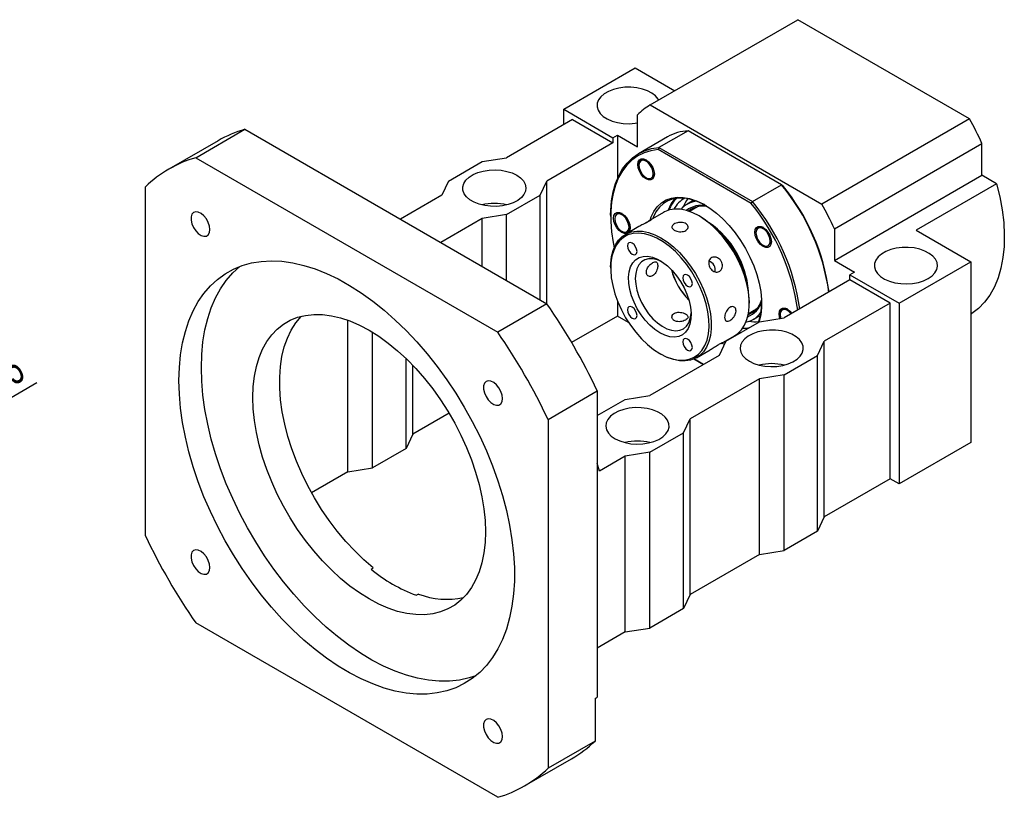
# Model space of a CAD drawing. Header units: millimetres. Extents: x 25 to 292, y -2 to 204.
# Tile 5 of 5: x 178 to 282, y 98 to 180. Entities that reach past the tile are written whole.
import ezdxf

# ---------------------------------------------------------------- set-up
doc = ezdxf.new("R2010")
doc.units = ezdxf.units.MM
doc.layers.add('圖層0', color=7, linetype='Continuous')
doc.styles.add('SLDTEXTSTYLE0', font='TXT', dxfattribs={"width": 0.7})
doc.dimstyles.new('SLDDIMSTYLE4', dxfattribs={"dimtxt": 3.389974, "dimasz": 2.5, "dimexe": 0, "dimexo": 0.0625, "dimgap": 0.847493, "dimtad": 1, "dimlfac": 3, "dimrnd": 1e-09, "dimzin": 12, "dimdsep": 46, "dimtxsty": 'SLDTEXTSTYLE0', "dimsah": 1, "dimcen": 0, "dimadec": 0, "dimazin": 3, "dimtfac": 1, "dimtmove": 0, "dimatfit": 3, "dimfxl": 0, "dimfrac": 2, "dimtolj": 1, "dimtzin": 12, "dimarcsym": 0})

# ---------------------------------------------------------------- blocks, each defined once
blk = doc.blocks.new('_D_11')
at = {"layer": '圖層0', "color": 7}
for q in [(180.13, 141.3), (145.38, 121.24)]:
    blk.add_line((158.37, 128.74), q, dxfattribs=at)
for points in [[(158.37, 128.74), (155.18, 127.5), (155.7, 126.59)], [(145.38, 121.24), (148.58, 122.48), (148.06, 123.39)]]:
    blk.add_solid(points, dxfattribs=at)
at = {"layer": '圖層0', "color": 7, "char_height": 3.175, "attachment_point": 1, "rotation": 30, "style": 'SLDTEXTSTYLE0'}
for s, insert in [('45', (174.65, 142.85)), ('%%c', (171.17, 140.84))]:
    blk.add_mtext(s, dxfattribs=dict(at, insert=insert))

msp = doc.modelspace()

# ---------------------------------------------------------------- linework, layer by layer
at = {"color": 7, "linetype": 'Continuous', "lineweight": 25}
for p, q in [((244.7521, 170.5336), (260.3084, 179.5141)), ((278.3946, 169.0732), (260.3084, 179.5141)), ((235.6461, 170.0747), (243.1886, 174.4289)), ((243.1886, 174.4289), (247.344, 172.0299)), ((244.7521, 170.5336), (262.8383, 160.0927)), ((235.6461, 170.0747), (240.8315, 167.0812)), ((235.6461, 168.4418), (235.6461, 170.0747)), ((243.4243, 166.1287), (243.4243, 169.4779)), ((236.5889, 168.9861), (229.6357, 164.972)), ((236.5889, 168.9861), (240.8315, 166.5368)), ((278.3946, 169.0732), (262.8383, 160.0927)), ((196.8731, 164.9753), (202.0585, 167.9688)), ((202.0585, 167.9688), (233.8783, 149.5996)), ((240.8315, 167.0812), (241.3029, 167.3533)), ((240.8315, 167.0812), (240.8315, 166.5368)), ((241.3029, 167.3533), (241.3029, 162.777)), ((241.3029, 167.3533), (243.4243, 166.1287)), ((246.5946, 167.1713), (243.5304, 165.4024)), ((248.7487, 167.8182), (245.6845, 166.0493)), ((258.606, 162.1277), (248.7487, 167.8182)), ((199.2199, 166.7648), (194.0345, 163.7713)), ((240.8315, 166.5368), (233.8783, 162.5228)), ((245.6845, 166.0493), (245.5978, 165.8272)), ((245.6845, 166.0493), (255.5418, 160.3588)), ((264.1661, 157.5039), (279.7224, 166.4844)), ((279.7224, 163.1352), (279.7224, 166.4844)), ((196.8731, 164.9753), (228.6929, 146.6061)), ((255.3929, 160.1726), (245.5978, 165.8272)), ((223.5074, 162.5228), (227.043, 164.5638)), ((227.043, 164.5638), (229.6357, 164.972)), ((243.5744, 164.2498), (243.5744, 164.1817)), ((244.1798, 164.7847), (244.2446, 164.7765)), ((264.1661, 154.1547), (279.7224, 163.1352)), ((281.2656, 162.2444), (279.7224, 163.1352)), ((191.5698, 125.1684), (191.5698, 161.9128)), ((223.5074, 162.5228), (222.8003, 161.0261)), ((233.1712, 161.0261), (233.8783, 162.5228)), ((233.8783, 149.5996), (233.8783, 162.5228)), ((244.3285, 162.8754), (244.3875, 162.8414)), ((255.5418, 160.3588), (258.606, 162.1277)), ((258.606, 162.1277), (258.6927, 162.0776)), ((281.2656, 162.2444), (272.7803, 157.3459)), ((222.8003, 161.0261), (218.4426, 158.5104)), ((229.6357, 158.9851), (233.1712, 161.0261)), ((233.1712, 150.0078), (233.1712, 161.0261)), ((249.3744, 160.5009), (248.6455, 160.0802)), ((249.7601, 159.8191), (248.896, 159.3202)), ((255.3929, 160.1726), (255.5418, 160.3588)), ((229.6357, 158.9851), (227.043, 158.5769)), ((229.6357, 152.0488), (229.6357, 158.9851)), ((240.5958, 158.9163), (240.5958, 158.7802)), ((246.1564, 159.2205), (244.7421, 158.4041)), ((250.0248, 158.7807), (249.9069, 158.8487)), ((227.043, 158.5769), (222.6853, 156.0612)), ((227.043, 153.5456), (227.043, 158.5769)), ((241.0201, 158.6033), (241.0201, 158.5353)), ((243.5711, 157.7281), (242.1494, 156.9074)), ((242.2052, 158.6613), (242.3354, 158.5247)), ((241.7742, 157.229), (241.829, 157.1973)), ((242.3934, 157.1781), (242.442, 157.2061)), ((255.9077, 157.0949), (255.9077, 157.0619)), ((256.0616, 157.5605), (255.9934, 157.4513)), ((256.2228, 157.652), (256.1859, 157.6308)), ((264.1661, 157.5039), (264.1661, 154.1547)), ((272.7803, 157.3459), (278.5439, 154.0187)), ((256.6619, 155.7555), (256.7208, 155.7215)), ((264.1661, 154.1547), (266.2874, 152.9301)), ((271.0014, 149.6645), (278.5439, 154.0187)), ((278.5439, 154.0187), (278.5439, 134.966)), ((240.5958, 153.4735), (240.5958, 153.3375)), ((266.2874, 152.9301), (265.816, 152.658)), ((265.816, 152.658), (271.0014, 149.6645)), ((265.816, 152.1136), (265.816, 152.658)), ((265.816, 152.1136), (258.8628, 148.0996)), ((270.0586, 149.6644), (265.816, 152.1136)), ((233.8783, 149.5996), (228.6929, 146.6061)), ((241.3029, 149.9107), (241.3029, 148.3007)), ((255.2094, 149.6636), (255.2094, 149.7997)), ((270.0586, 149.6644), (263.1054, 145.6504)), ((270.0586, 131.1561), (270.0586, 149.6644)), ((271.0014, 149.6645), (271.0014, 130.6119)), ((255.1121, 148.5524), (255.9762, 149.0512)), ((255.645, 147.9555), (256.3739, 148.3763)), ((258.4621, 148.4993), (258.4621, 148.4662)), ((258.616, 148.9649), (258.5478, 148.8557)), ((258.7771, 149.0564), (258.7403, 149.0352)), ((212.9008, 131.9045), (212.9008, 147.863)), ((241.3029, 148.3007), (236.4838, 145.5187)), ((242.4915, 147.6146), (241.3029, 148.3007)), ((252.7345, 145.6504), (256.27, 147.6914)), ((256.27, 147.6914), (258.8628, 148.0996)), ((215.4935, 132.3127), (215.4935, 146.5985)), ((254.2602, 146.5312), (254.1038, 146.5593)), ((252.7345, 145.6504), (252.0274, 144.1536)), ((252.2415, 145.4134), (253.6558, 146.2298)), ((252.5465, 145.5895), (252.6946, 145.5659)), ((262.3983, 144.1536), (263.1054, 145.6504)), ((263.1054, 127.1421), (263.1054, 145.6504)), ((245.7804, 144.3565), (245.8983, 144.2885)), ((249.6488, 143.9167), (251.0705, 144.7374)), ((219.0291, 134.3537), (219.0291, 143.832)), ((252.0274, 144.1536), (244.7206, 139.9355)), ((249.3724, 143.779), (250.3754, 143.2)), ((250.3754, 143.2), (249.3724, 143.779)), ((258.8628, 142.1126), (262.3983, 144.1536)), ((262.3983, 125.6454), (262.3983, 144.1536)), ((219.7362, 135.8505), (219.7362, 143.1223)), ((256.27, 141.7044), (248.9633, 137.4863)), ((258.8628, 142.1126), (256.27, 141.7044)), ((256.27, 123.1962), (256.27, 141.7044)), ((258.8628, 123.6044), (258.8628, 142.1126)), ((233.9962, 137.4205), (239.1816, 140.414)), ((239.1816, 140.414), (239.1816, 108.1606)), ((239.1816, 137.8265), (242.1279, 139.5273)), ((242.1279, 139.5273), (244.7206, 139.9355)), ((223.5695, 138.0634), (219.7362, 135.8505)), ((233.9962, 137.4205), (233.9962, 100.6762)), ((248.2562, 135.9896), (248.9633, 137.4863)), ((248.9633, 118.9781), (248.9633, 137.4863)), ((244.7206, 133.9485), (248.2562, 135.9896)), ((248.2562, 117.4813), (248.2562, 135.9896)), ((219.7362, 135.8505), (219.0291, 134.3537)), ((278.5439, 134.966), (271.0014, 130.6119)), ((219.0291, 134.3537), (215.4935, 132.3127)), ((244.7206, 133.9485), (242.1279, 133.5403)), ((244.7206, 115.4403), (244.7206, 133.9485)), ((239.4173, 131.9756), (239.1816, 132.8193)), ((242.1279, 133.5403), (239.4173, 131.9756)), ((242.1279, 115.0321), (242.1279, 133.5403)), ((212.9008, 131.9045), (209.0695, 129.6928)), ((212.9008, 131.9045), (215.4935, 132.3127)), ((270.0586, 131.1561), (263.1054, 127.1421)), ((271.0014, 130.6119), (270.0586, 131.1561)), ((263.1054, 127.1421), (262.3983, 125.6454)), ((262.3983, 125.6454), (258.8628, 123.6044)), ((256.27, 123.1962), (258.8628, 123.6044)), ((256.27, 123.1962), (248.9633, 118.9781)), ((215.3406, 121.6516), (215.5763, 121.7877)), ((220.3605, 119.0258), (220.1248, 118.8898)), ((248.9633, 118.9781), (248.2562, 117.4813)), ((248.2562, 117.4813), (244.7206, 115.4403)), ((228.6929, 97.6136), (196.8731, 115.9828)), ((242.1279, 115.0321), (244.7206, 115.4403)), ((242.1279, 115.0321), (239.1816, 113.3312)), ((238.9459, 108.0246), (239.1816, 108.1606)), ((238.9459, 108.0246), (238.9459, 103.5336)), ((238.9459, 103.5336), (233.9962, 100.6762)), ((231.5314, 98.8176), (236.4812, 101.6751))]:
    msp.add_line(p, q, dxfattribs=at)
at = {"color": 8, "linetype": 'Continuous', "lineweight": 25}
msp.add_line((254.1536, 146.6063), (254.3482, 146.582), dxfattribs=at)
at = {"color": 7, "linetype": 'Continuous', "lineweight": 25, "flags": 128}
for points in [[(245.6619, 171.0589), (245.6046, 171.1554), (245.3277, 171.4844), (244.948, 171.7773), (244.479, 172.0234), (243.9379, 172.2138), (243.3442, 172.3416), (242.7192, 172.4023), (242.0857, 172.3936), (241.4665, 172.3158), (240.884, 172.1718), (240.3591, 171.9668), (239.911, 171.7081), (239.5559, 171.4051), (239.3064, 171.0688), (239.1717, 170.7113), (239.1566, 170.3456), (239.2617, 169.9848), (239.4832, 169.6421), (239.813, 169.3297), (240.2392, 169.059), (240.7466, 168.8398), (241.3166, 168.6799), (241.9287, 168.5852), (242.5608, 168.5591), (243.19, 168.6026), (243.4243, 168.6372)], [(240.5958, 158.9163), (240.6064, 159.4413), (240.6908, 160.4503), (240.8588, 161.3977), (241.1091, 162.2753), (241.4396, 163.0759), (241.8474, 163.7926), (242.3291, 164.4195), (242.8807, 164.9512), (243.4975, 165.3832), (244.1742, 165.7119), (244.9053, 165.9346), (245.6845, 166.0493)], [(245.5978, 165.8272), (244.8314, 165.7107), (244.1126, 165.4882), (243.4473, 165.1616), (242.841, 164.7335), (242.2989, 164.2076), (241.8255, 163.5884), (241.4248, 162.8809), (241.1001, 162.0912), (240.8542, 161.2257), (240.6891, 160.2919), (240.6062, 159.2975), (240.6062, 158.2509), (240.6891, 157.1608), (240.8542, 156.0363), (240.9606, 155.495)], [(243.4566, 164.2498), (243.4992, 164.5363), (243.6231, 164.7456), (243.8161, 164.857), (244.0592, 164.8597), (244.3287, 164.7534), (244.5982, 164.5485), (244.8413, 164.2651), (245.0342, 163.931), (245.1581, 163.5787), (245.2008, 163.2429), (245.1581, 162.9563), (245.0342, 162.7471), (244.8413, 162.6357), (244.5982, 162.633), (244.3287, 162.7393), (244.0592, 162.9441), (243.8161, 163.2275), (243.6231, 163.5617), (243.4992, 163.9139), (243.4566, 164.2498)], [(243.9866, 164.7201), (243.7773, 164.659), (243.6345, 164.4878), (243.5755, 164.2272), (243.6073, 163.9086), (243.7261, 163.5704), (243.9175, 163.2534), (244.1586, 162.9959), (244.4202, 162.8289), (244.6707, 162.7726), (244.88, 162.8337), (245.0228, 163.0049), (245.0819, 163.2655), (245.0501, 163.5841), (244.9313, 163.9223), (244.7398, 164.2392), (244.4987, 164.4967), (244.2371, 164.6637), (243.9866, 164.7201)], [(230.6963, 163.1351), (231.0998, 162.853), (231.4035, 162.5319), (231.5965, 162.1835), (231.6717, 161.8202), (231.6265, 161.4553), (231.4625, 161.102), (231.1856, 160.7729), (230.8058, 160.4801), (230.3369, 160.234), (229.7958, 160.0436), (229.202, 159.9157), (228.5771, 159.8551), (227.9436, 159.8638), (227.3244, 159.9415), (226.7418, 160.0855), (226.217, 160.2906), (225.7689, 160.5493), (225.4137, 160.8522), (225.1643, 161.1885), (225.0296, 161.546), (225.0145, 161.9117), (225.1196, 162.2725), (225.341, 162.6153), (225.6708, 162.9276), (226.0971, 163.1983), (226.6044, 163.4176), (227.1744, 163.5774), (227.7865, 163.6721), (228.4186, 163.6982), (229.0479, 163.6548), (229.6515, 163.5434), (230.2077, 163.3681), (230.6963, 163.1351)], [(281.2656, 162.2444), (281.604, 160.8569), (281.8533, 159.492), (282.0114, 158.1595), (282.0774, 156.8693), (282.0506, 155.6306), (281.9313, 154.4526), (281.7203, 153.3437), (281.4193, 152.3122), (281.0303, 151.3654), (280.5562, 150.5103), (280.0005, 149.7531), (279.3673, 149.0993), (278.661, 148.5538), (278.5439, 148.4783)], [(244.7465, 158.4093), (244.8611, 158.7347), (245.1481, 159.3215), (245.5103, 159.8205), (245.9424, 160.2247), (246.4384, 160.5284), (246.9914, 160.7273), (247.5935, 160.8186), (248.2364, 160.8011), (248.9111, 160.6751), (249.6079, 160.4422), (250.3172, 160.1057), (251.029, 159.6704), (251.7333, 159.1424), (252.4203, 158.5291), (253.0802, 157.8391), (253.7038, 157.0821), (254.2824, 156.2686), (254.8078, 155.4103), (255.2727, 154.519), (255.6705, 153.6073), (255.9957, 152.6879), (256.2437, 151.7739), (256.411, 150.8781), (256.4952, 150.0129), (256.4952, 149.1905), (256.411, 148.4226), (256.2437, 147.7198), (256.2267, 147.6664)], [(250.5555, 159.9709), (250.4386, 160.0357), (249.7432, 160.3656), (249.06, 160.5939), (248.3986, 160.7175), (247.7683, 160.7346), (247.1779, 160.6451), (246.6358, 160.4501), (246.1495, 160.1523), (245.7259, 159.7561), (245.3708, 159.2669), (245.0894, 158.6915), (245.0471, 158.5802)], [(198.368, 157.4186), (198.3235, 157.7853), (198.194, 158.1707), (197.9909, 158.5408), (197.7323, 158.8624), (197.4412, 159.1072), (197.1434, 159.2534), (196.8654, 159.2878), (196.632, 159.2076), (196.4638, 159.0198), (196.3758, 158.7411), (196.3758, 158.3963), (196.4638, 158.016), (196.632, 157.634), (196.8654, 157.2843), (197.1434, 156.9978), (197.4412, 156.8002), (197.7323, 156.7088), (197.9909, 156.732), (198.194, 156.8675), (198.3235, 157.1034), (198.368, 157.4186)], [(240.9022, 158.6033), (240.9449, 158.8899), (241.0688, 159.0991), (241.2617, 159.2105), (241.5048, 159.2132), (241.7743, 159.1069), (242.0438, 158.9021), (242.2869, 158.6187), (242.4799, 158.2845), (242.6038, 157.9323), (242.6464, 157.5964), (242.6038, 157.3098), (242.4799, 157.1006), (242.4739, 157.0947)], [(242.5286, 157.6644), (242.4831, 157.9886), (242.3521, 158.3262), (242.1515, 158.6364), (241.9053, 158.882), (241.6434, 159.0332), (241.3972, 159.0719), (241.1966, 158.9933), (241.0656, 158.8069), (241.0201, 158.5353), (241.0656, 158.2111), (241.1966, 157.8736), (241.3972, 157.5633), (241.6434, 157.3177), (241.9053, 157.1665), (242.1515, 157.1279), (242.3521, 157.2065), (242.4831, 157.3928), (242.5286, 157.6644)], [(249.9061, 158.8492), (249.2414, 159.1847), (248.5872, 159.4182), (247.9538, 159.5462), (247.3512, 159.5666), (246.7889, 159.4792), (246.2757, 159.2852), (246.1564, 159.2205)], [(253.6558, 146.2298), (253.9923, 146.4626), (254.3838, 146.8588), (254.7046, 147.3475), (254.9498, 147.921), (255.1154, 148.5703), (255.1989, 149.2852), (255.1989, 150.0542), (255.1154, 150.8654), (254.9498, 151.7059), (254.7046, 152.5625), (254.3838, 153.4217), (253.9923, 154.2698), (253.5364, 155.0937), (253.0233, 155.8801), (252.461, 156.6168), (251.8583, 157.2922), (251.2249, 157.8955), (250.5708, 158.4172), (249.9061, 158.8492)], [(242.2949, 156.9914), (242.2869, 156.9892), (242.0438, 156.9865), (241.7743, 157.0928), (241.5048, 157.2977), (241.2617, 157.581), (241.0688, 157.9152), (240.9449, 158.2675), (240.9022, 158.6033)], [(255.7899, 157.1299), (255.8326, 157.4165), (255.9565, 157.6257), (256.1494, 157.7371), (256.3925, 157.7398), (256.662, 157.6335), (256.9315, 157.4286), (257.1746, 157.1453), (257.3675, 156.8111), (257.4914, 156.4588), (257.5341, 156.123), (257.4914, 155.8364), (257.3675, 155.6272), (257.1746, 155.5158), (256.9315, 155.5131), (256.662, 155.6194), (256.3925, 155.8242), (256.1494, 156.1076), (255.9565, 156.4418), (255.8326, 156.7941), (255.7899, 157.1299)], [(240.5958, 153.4735), (240.6063, 153.852), (240.6898, 154.5669), (240.8554, 155.2161), (241.1006, 155.7897), (241.4214, 156.2784), (241.8129, 156.6746), (242.2688, 156.972), (242.7819, 157.166), (243.3442, 157.2535), (243.9469, 157.233), (244.5803, 157.105), (245.2345, 156.8715), (245.8991, 156.5361), (246.5638, 156.1041), (247.218, 155.5823), (247.8514, 154.979), (248.454, 154.3037), (249.0163, 153.567), (249.5295, 152.7805), (249.9854, 151.9567), (250.3769, 151.1085), (250.6977, 150.2494), (250.9429, 149.3928), (251.1085, 148.5522), (251.192, 147.7411), (251.192, 146.972), (251.1085, 146.2572), (250.9429, 145.6079), (250.6977, 145.0344), (250.3769, 144.5456), (249.9854, 144.1494), (249.5295, 143.852), (249.0163, 143.658), (248.454, 143.5706), (247.8514, 143.591), (247.218, 143.719), (246.5638, 143.9525), (245.8991, 144.288), (245.8991, 144.288)], [(245.7813, 144.356), (246.4444, 144.0224), (247.0966, 143.7925), (247.7272, 143.6703), (248.3259, 143.6576), (248.8828, 143.7547), (249.3887, 143.96), (249.8354, 144.2701), (250.2156, 144.68), (250.5229, 145.1829), (250.7524, 145.7705), (250.9003, 146.4332), (250.9641, 147.1601), (250.9428, 147.9393), (250.8367, 148.758), (250.6477, 149.6027), (250.3787, 150.4596), (250.0342, 151.3146), (249.62, 152.1537), (249.1426, 152.963), (248.6101, 153.7294), (248.0312, 154.4401), (247.4153, 155.0836), (246.7725, 155.6493), (246.1135, 156.1279), (245.449, 156.5114), (244.79, 156.7938), (244.1473, 156.9702), (243.5314, 157.0378), (242.9524, 156.9955), (242.4199, 156.844), (241.9426, 156.5857), (241.5283, 156.225), (241.1839, 155.7677), (240.9149, 155.2213), (240.7258, 154.5949), (240.6198, 153.8986), (240.5985, 153.144), (240.6623, 152.3434), (240.8102, 151.51), (241.0396, 150.6574), (241.347, 149.7997), (241.7271, 148.951), (242.1739, 148.1251), (242.6798, 147.3356), (243.2367, 146.5955), (243.8354, 145.917), (244.466, 145.3112), (245.1182, 144.788), (245.7813, 144.356)], [(255.9077, 157.0619), (255.9532, 156.7377), (256.0842, 156.4001), (256.2849, 156.0899), (256.531, 155.8443), (256.793, 155.6931), (257.0391, 155.6544), (257.2398, 155.733), (257.3708, 155.9194), (257.4162, 156.191), (257.3708, 156.5152), (257.2398, 156.8527), (257.0391, 157.163), (256.793, 157.4086), (256.531, 157.5598), (256.2849, 157.5984), (256.0842, 157.5198), (255.9532, 157.3335), (255.9077, 157.0619)], [(242.8646, 155.981), (242.6707, 156.0484), (242.5063, 156.0165), (242.3964, 155.89), (242.3579, 155.6883), (242.3964, 155.4421), (242.5063, 155.1889), (242.6707, 154.9671), (242.8646, 154.8106), (243.0585, 154.7432), (243.2229, 154.7751), (243.3328, 154.9016), (243.3714, 155.1033), (243.3328, 155.3495), (243.2229, 155.6027), (243.0585, 155.8245), (242.8646, 155.981)], [(257.489, 155.9247), (257.5232, 156.0586), (257.5333, 156.1651)], [(274.0656, 152.2498), (274.469, 152.5319), (274.7727, 152.853), (274.9657, 153.2014), (275.0409, 153.5647), (274.9957, 153.9296), (274.8317, 154.2829), (274.5548, 154.612), (274.175, 154.9049), (273.7061, 155.1509), (273.165, 155.3413), (272.5713, 155.4692), (271.9463, 155.5298), (271.3128, 155.5211), (270.6936, 155.4434), (270.111, 155.2994), (269.5862, 155.0943), (269.1381, 154.8356), (268.7829, 154.5327), (268.5335, 154.1964), (268.3988, 153.8389), (268.3837, 153.4732), (268.4888, 153.1124), (268.7102, 152.7696), (269.0401, 152.4573), (269.4663, 152.1866), (269.9736, 151.9673), (270.5437, 151.8075), (271.1558, 151.7128), (271.7879, 151.6867), (272.4171, 151.7301), (273.0207, 151.8415), (273.5769, 152.0169), (274.0656, 152.2498)], [(195.1053, 141.4996), (195.1474, 142.8836), (195.2736, 144.2124), (195.4832, 145.4797), (195.7752, 146.6793), (196.1483, 147.8056), (196.6007, 148.8533), (197.1302, 149.8173), (197.7342, 150.693), (198.41, 151.4762), (199.1543, 152.1633), (199.9635, 152.751), (200.8339, 153.2363), (201.7611, 153.6172), (202.7409, 153.8916), (203.7685, 154.0584), (204.8391, 154.1167), (205.9476, 154.0662), (207.0886, 153.9072), (208.2568, 153.6404), (209.4465, 153.2672), (210.6522, 152.7892), (211.8679, 152.2088), (213.0881, 151.5288), (214.3068, 150.7523), (215.5182, 149.8831), (216.7166, 148.9253), (217.8963, 147.8835), (219.0516, 146.7627), (220.177, 145.5681), (221.2671, 144.3055), (222.3169, 142.9809), (223.3212, 141.6006), (224.2753, 140.1712), (225.1746, 138.6995), (226.0149, 137.1925), (226.7921, 135.6574), (227.5026, 134.1015), (228.1429, 132.5322), (228.71, 130.9571), (229.2012, 129.3835), (229.6142, 127.8191), (229.947, 126.2712), (230.1979, 124.7472), (230.3659, 123.2545), (230.4501, 121.8), (230.4501, 120.3908), (230.3659, 119.0336), (230.1979, 117.7348), (229.947, 116.5006), (229.6142, 115.3369), (229.2012, 114.2493), (228.71, 113.2429), (228.1429, 112.3225), (227.5026, 111.4925), (226.7921, 110.7569), (226.0149, 110.1192), (225.1746, 109.5823), (224.2753, 109.149), (223.3212, 108.8211), (222.3169, 108.6004), (221.2671, 108.4878), (220.177, 108.4839), (219.0516, 108.5887), (217.8963, 108.8017), (216.7166, 109.1219), (215.5182, 109.5478), (214.3068, 110.0772), (213.0881, 110.7078), (211.8679, 111.4365), (210.6522, 112.2599), (209.4465, 113.1739), (208.2568, 114.1743), (207.0886, 115.2563), (205.9476, 116.4147), (204.8391, 117.644), (203.7685, 118.9384), (202.7409, 120.2916), (201.7611, 121.6973), (200.8339, 123.1487), (199.9635, 124.639), (199.1543, 126.1609), (198.41, 127.7073), (197.7342, 129.2708), (197.1302, 130.844), (196.6007, 132.4193), (196.1483, 133.9892), (195.7752, 135.5463), (195.4832, 137.0832), (195.2736, 138.5924), (195.1474, 140.0669), (195.1053, 141.4996)], [(245.7813, 146.5335), (245.252, 146.8884), (244.7363, 147.3328), (244.2478, 147.8552), (243.7989, 148.4421), (243.4014, 149.0782), (243.0656, 149.7471), (242.8, 150.4315), (242.6117, 151.1136), (242.5055, 151.7757), (242.4841, 152.4008), (242.5481, 152.9726), (242.6959, 153.4764), (242.9235, 153.899), (243.2252, 154.2295), (243.5931, 154.4594), (244.0176, 154.5827), (244.4879, 154.5963), (244.9916, 154.4997), (245.5158, 154.2954), (246.0468, 153.9889), (246.571, 153.5879), (247.0747, 153.1029), (247.5449, 152.5465), (247.9695, 151.933), (248.3373, 151.2783), (248.639, 150.5995), (248.8667, 149.9141), (249.0144, 149.2397), (249.0784, 148.594), (249.0571, 147.9936), (248.9508, 147.4541), (248.7625, 146.9894), (248.497, 146.6116), (248.1611, 146.3305), (247.7636, 146.1533), (247.3148, 146.0847), (246.8262, 146.1263), (246.3106, 146.2772), (245.7813, 146.5335)], [(245.9636, 154.0435), (245.5141, 154.2323), (245.0363, 154.3392), (244.5901, 154.337), (244.1883, 154.2258), (243.8425, 154.0088), (243.5627, 153.6922), (243.3569, 153.2852), (243.2309, 152.7995), (243.1886, 152.2489)], [(197.4623, 142.8602), (197.5044, 144.2443), (197.6306, 145.5731), (197.8402, 146.8403), (198.1322, 148.04), (198.5053, 149.1663), (198.9577, 150.214), (199.4872, 151.1779), (200.0913, 152.0537), (200.7671, 152.8369), (201.5113, 153.524), (201.5182, 153.5296)], [(248.6979, 152.6135), (248.504, 152.6809), (248.3396, 152.6489), (248.2298, 152.5225), (248.1912, 152.3208), (248.2298, 152.0746), (248.3396, 151.8214), (248.504, 151.5996), (248.6979, 151.4431), (248.8919, 151.3757), (249.0563, 151.4076), (249.1661, 151.5341), (249.2047, 151.7357), (249.1661, 151.982), (249.0563, 152.2352), (248.8919, 152.457), (248.6979, 152.6135)], [(243.1886, 152.2489), (243.2309, 151.6495), (243.3569, 151.0184), (243.5627, 150.3737), (243.8425, 149.734), (244.1883, 149.1178), (244.5901, 148.5427), (245.0363, 148.0253), (245.5141, 147.5805), (246.0098, 147.2211), (246.5091, 146.9574), (246.9976, 146.7969), (247.4613, 146.7444), (247.8868, 146.8013), (248.2619, 146.966), (248.5759, 147.2337), (248.8196, 147.5968), (248.986, 148.0448), (249.0705, 148.5648), (249.0761, 148.6518)], [(227.3965, 125.5796), (227.3546, 124.435), (227.2293, 123.3465), (227.0215, 122.3217), (226.7324, 121.3674), (226.3642, 120.4902), (225.9193, 119.6961), (225.4007, 118.9906), (224.8121, 118.3784), (224.1574, 117.8637), (223.4411, 117.45), (222.6681, 117.1403), (221.8437, 116.9365), (220.9734, 116.84), (220.0634, 116.8516), (219.1197, 116.9712), (218.1488, 117.1979), (217.1573, 117.5302), (216.1521, 117.9658), (215.14, 118.5018), (214.1279, 119.1344), (213.1226, 119.8594), (212.1312, 120.6718), (211.1603, 121.5661), (210.2166, 122.5361), (209.3065, 123.5752), (208.4363, 124.6764), (207.6119, 125.832), (206.8389, 127.0343), (206.1226, 128.275), (205.4679, 129.5456), (204.8792, 130.8374), (204.3607, 132.1416), (203.9158, 133.4494), (203.5476, 134.7517), (203.2585, 136.0397), (203.0506, 137.3046), (202.9253, 138.5377), (202.8835, 139.7307), (202.9253, 140.8753), (203.0506, 141.9637), (203.2585, 142.9886), (203.5476, 143.9429), (203.9158, 144.8201), (204.3607, 145.6142), (204.8792, 146.3197), (205.4679, 146.9319), (206.1226, 147.4466), (206.8389, 147.8602), (207.6119, 148.17), (208.4363, 148.3738), (209.3065, 148.4702), (210.2166, 148.4586), (211.1603, 148.3391), (212.1312, 148.1124), (213.1226, 147.7801), (214.1279, 147.3445), (215.14, 146.8085), (216.1521, 146.1759), (217.1573, 145.4509), (218.1488, 144.6385), (219.1197, 143.7442), (220.0634, 142.7742), (220.9734, 141.7351), (221.8437, 140.6339), (222.6681, 139.4783), (223.4411, 138.276), (224.1574, 137.0353), (224.8121, 135.7647), (225.4007, 134.4729), (225.9193, 133.1687), (226.3642, 131.8609), (226.7324, 130.5586), (227.0215, 129.2706), (227.2293, 128.0057), (227.3546, 126.7725), (227.3965, 125.5796)], [(242.8646, 149.2449), (242.6707, 149.3123), (242.5063, 149.2803), (242.3964, 149.1539), (242.3579, 148.9522), (242.3964, 148.706), (242.5063, 148.4528), (242.6707, 148.231), (242.8646, 148.0745), (243.0585, 148.0071), (243.2229, 148.039), (243.3328, 148.1655), (243.3714, 148.3671), (243.3328, 148.6133), (243.2229, 148.8666), (243.0585, 149.0884), (242.8646, 149.2449)], [(258.3442, 148.5343), (258.3869, 148.8208), (258.5108, 149.0301), (258.7037, 149.1415), (258.9468, 149.1442), (259.2163, 149.0379), (259.4858, 148.833), (259.7034, 148.5849)], [(258.4357, 148.0324), (258.3869, 148.1984), (258.3442, 148.5343)], [(259.6183, 148.5358), (259.5934, 148.5674), (259.3473, 148.813), (259.0853, 148.9642), (258.8392, 149.0028), (258.6385, 148.9242), (258.5075, 148.7379), (258.4621, 148.4662)], [(258.4621, 148.4662), (258.5075, 148.1421), (258.5358, 148.0481)], [(215.5763, 121.7877), (214.5884, 122.6347), (213.6237, 123.5618), (212.689, 124.5627), (211.7905, 125.6305), (210.9346, 126.7578), (210.127, 127.937), (209.3734, 129.1598), (208.6789, 130.4179), (208.0483, 131.7026), (207.4859, 133.0052), (206.9956, 134.3165), (206.5809, 135.6276), (206.2444, 136.9296), (205.9886, 138.2133), (205.8152, 139.4701), (205.7254, 140.6912), (205.7198, 141.8682), (205.7985, 142.9932), (205.9609, 144.0582), (206.2059, 145.056), (206.5318, 145.9798), (206.9364, 146.8231), (207.4168, 147.5802), (207.9699, 148.2459), (208.0044, 148.2819)], [(255.2094, 143.5413), (255.698, 143.3084), (256.2542, 143.1331), (256.8578, 143.0217), (257.4871, 142.9783), (258.1192, 143.0044), (258.7313, 143.0991), (259.3013, 143.2589), (259.8086, 143.4781), (260.2349, 143.7488), (260.5647, 144.0612), (260.7861, 144.404), (260.8912, 144.7647), (260.8762, 145.1305), (260.7414, 145.4879), (260.492, 145.8242), (260.1368, 146.1272), (259.6887, 146.3859), (259.1639, 146.5909), (258.5814, 146.7349), (257.9621, 146.8127), (257.3286, 146.8214), (256.7037, 146.7607), (256.1099, 146.6329), (255.5688, 146.4425), (255.0999, 146.1964), (254.7201, 145.9035), (254.4432, 145.5745), (254.2792, 145.2211), (254.234, 144.8562), (254.3092, 144.493), (254.5022, 144.1445), (254.8059, 143.8234), (255.2094, 143.5413)], [(254.5044, 147.0196), (254.8597, 147.0319), (255.2248, 147.088)], [(248.6979, 145.8774), (248.504, 145.9448), (248.3396, 145.9128), (248.2298, 145.7864), (248.1912, 145.5847), (248.2298, 145.3385), (248.3396, 145.0852), (248.504, 144.8635), (248.6979, 144.707), (248.8919, 144.6396), (249.0563, 144.6715), (249.1661, 144.798), (249.2047, 144.9996), (249.1661, 145.2458), (249.0563, 145.4991), (248.8919, 145.7209), (248.6979, 145.8774)], [(252.5927, 145.3503), (252.4203, 145.3791), (252.2449, 145.4153)], [(226.4048, 110.42), (225.6782, 110.1818), (224.6739, 109.9611), (223.6242, 109.8485), (222.534, 109.8446), (221.4086, 109.9494), (220.2533, 110.1624), (219.0736, 110.4826), (217.8752, 110.9084), (216.6638, 111.4379), (215.4451, 112.0685), (214.225, 112.7972), (213.0092, 113.6205), (211.8035, 114.5346), (210.6138, 115.535), (209.4456, 116.617), (208.3046, 117.7754), (207.1962, 119.0047), (206.1256, 120.2991), (205.0979, 121.6523), (204.1181, 123.058), (203.1909, 124.5094), (202.3206, 125.9996), (201.5113, 127.5216), (200.7671, 129.068), (200.0913, 130.6315), (199.4872, 132.2047), (198.9577, 133.78), (198.5053, 135.3499), (198.1322, 136.907), (197.8402, 138.4439), (197.6306, 139.9531), (197.5044, 141.4276), (197.4623, 142.8602)], [(229.2014, 139.6189), (229.1569, 139.9856), (229.0273, 140.371), (228.8242, 140.741), (228.5656, 141.0627), (228.2745, 141.3075), (227.9767, 141.4537), (227.6988, 141.4881), (227.4653, 141.4079), (227.2971, 141.2201), (227.2091, 140.9414), (227.2091, 140.5966), (227.2971, 140.2163), (227.4653, 139.8343), (227.6988, 139.4846), (227.9767, 139.1981), (228.2745, 139.0005), (228.5656, 138.9091), (228.8242, 138.9323), (229.0273, 139.0678), (229.1569, 139.3036), (229.2014, 139.6189)], [(241.0672, 135.3773), (241.5559, 135.1443), (242.1121, 134.969), (242.7157, 134.8576), (243.3449, 134.8142), (243.977, 134.8403), (244.5891, 134.935), (245.1592, 135.0948), (245.6665, 135.3141), (246.0927, 135.5847), (246.4226, 135.8971), (246.644, 136.2399), (246.7491, 136.6007), (246.734, 136.9664), (246.5993, 137.3239), (246.3499, 137.6602), (245.9947, 137.9631), (245.5466, 138.2218), (245.0218, 138.4268), (244.4392, 138.5709), (243.82, 138.6486), (243.1865, 138.6573), (242.5615, 138.5967), (241.9678, 138.4688), (241.4267, 138.2784), (240.9578, 138.0323), (240.578, 137.7395), (240.3011, 137.4104), (240.1371, 137.057), (240.0919, 136.6921), (240.1671, 136.3289), (240.3601, 135.9804), (240.6638, 135.6594), (241.0672, 135.3773)], [(198.368, 121.8134), (198.3235, 122.1801), (198.194, 122.5655), (197.9909, 122.9356), (197.7323, 123.2572), (197.4412, 123.502), (197.1434, 123.6482), (196.8654, 123.6827), (196.632, 123.6024), (196.4638, 123.4146), (196.3758, 123.136), (196.3758, 122.7911), (196.4638, 122.4108), (196.632, 122.0288), (196.8654, 121.6791), (197.1434, 121.3926), (197.4412, 121.195), (197.7323, 121.1036), (197.9909, 121.1268), (198.194, 121.2623), (198.3235, 121.4982), (198.368, 121.8134)], [(229.2014, 104.0137), (229.1569, 104.3804), (229.0273, 104.7658), (228.8242, 105.1359), (228.5656, 105.4575), (228.2745, 105.7023), (227.9767, 105.8485), (227.6988, 105.8829), (227.4653, 105.8027), (227.2971, 105.6149), (227.2091, 105.3362), (227.2091, 104.9914), (227.2971, 104.6111), (227.4653, 104.2291), (227.6988, 103.8794), (227.9767, 103.5929), (228.2745, 103.3953), (228.5656, 103.3039), (228.8242, 103.3271), (229.0273, 103.4626), (229.1569, 103.6985), (229.2014, 104.0137)]]:
    msp.add_lwpolyline(points, dxfattribs=at)
at = {"color": 7, "linetype": 'Continuous', "lineweight": 25}
for centre, radius, start, end in [((247.8829, 165.2331), 6.1561, 120.569246, 136.407889), ((251.5885, 153.6893), 30.9068, 24.455644, 29.851222), ((205.5718, 155.7374), 12.7259, 106.026108, 119.942459), ((249.0801, 162.8044), 5.0247, 93.782735, 119.648365), ((200.358, 152.8175), 12.6474, 105.994383, 134.016369), ((244.0761, 164.3345), 0.491, 53.97238, 134.423164), ((244.627, 163.2679), 0.5733, 306.253433, 1.704516), ((241.1071, 147.6557), 22.7079, 8.03513, 39.591582), ((241.69, 147.9529), 22.1043, 7.463946, 39.71735), ((228.3393, 154.5983), 5.5637, 76.369212, 103.630788), ((250.2126, 158.2855), 3.7313, 140.001382, 161.915825), ((249.7072, 158.2744), 2.7604, 117.74032, 152.232902), ((249.8538, 157.9918), 2.4116, 94.446484, 140.069819), ((251.3949, 158.5952), 3.3799, 142.154123, 159.6307), ((250.2813, 157.4748), 2.4003, 77.360047, 128.391158), ((238.1149, 145.9271), 22.3934, 7.713166, 39.505194), ((238.0429, 145.8868), 22.7079, 8.03513, 39.591582), ((236.0322, 144.7088), 30.9068, 24.455644, 29.851222), ((241.5109, 158.6219), 0.5517, 57.106345, 114.924941), ((244.0173, 149.3256), 11.2021, 2.425618, 57.574382), ((242.0727, 157.6215), 0.5733, 306.253399, 1.70439), ((244.5514, 149.634), 10.6231, 12.315712, 47.67891), ((244.0007, 149.3161), 11.2142, 18.01156, 41.983061), ((256.3892, 157.1181), 0.5825, 57.755746, 105.389234), ((250.6915, 153.1793), 0.9332, 345.725943, 73.774586), ((253.657, 154.8905), 6.8762, 194.347883, 225.646738), ((253.8053, 154.9761), 7.0275, 194.925252, 225.069371), ((180.6911, 112.7682), 64.6949, 25.297955, 34.702045), ((254.1655, 150.7133), 2.4513, 292.170879, 342.067177), ((250.6117, 149.6238), 5.8938, 340.186036, 0.392481), ((254.4407, 150.0462), 2.4117, 279.925569, 325.530288), ((258.9435, 148.5225), 0.5825, 57.755637, 105.389297), ((255.7344, 151.1114), 3.412, 260.446654, 277.757775), ((175.5057, 109.7747), 64.6949, 25.297955, 34.702045), ((257.5664, 137.7258), 5.5638, 76.369295, 103.630705), ((243.4243, 129.5618), 5.5637, 76.369144, 103.630901), ((250.0602, 152.8142), 64.6949, 205.297955, 214.702045), ((225.7448, 134.1496), 16.2618, 230.223467, 249.781909), ((223.3351, 126.6853), 8.2168, 248.776658, 282.43239), ((230.1254, 112.6675), 12.6976, 300.03645, 314.000191), ((225.208, 109.7714), 12.6474, 285.994383, 314.016369)]:
    msp.add_arc(centre, radius, start, end, dxfattribs=at)
at = {"color": 8, "linetype": 'Continuous', "lineweight": 25}
for centre, radius, start, end in [((249.915, 158.2628), 3.4025, 133.876398, 159.336542), ((250.1228, 157.4539), 2.5033, 77.040511, 128.185827), ((245.4812, 150.1707), 9.6708, 4.689869, 55.304754), ((254.1225, 150.5361), 2.4873, 291.631925, 343.130987)]:
    msp.add_arc(centre, radius, start, end, dxfattribs=at)
at = {"color": 7, "linetype": 'Continuous', "lineweight": 25}
for points, knots in [([(243.5762, 164.2756), (243.5889, 164.3826), (243.6129, 164.5842), (243.7111, 164.7201), (243.7572, 164.7838)], [0, 0, 0, 0, 0.53106081, 1, 1, 1, 1]), ([(244.4108, 164.635), (244.3614, 164.6643), (244.2684, 164.7194), (244.1345, 164.7631), (244.0127, 164.7791), (243.9004, 164.7666), (243.8006, 164.7266), (243.6881, 164.6372), (243.6022, 164.4887), (243.5835, 164.3351), (243.5762, 164.2756)], [0, 0, 0, 0, 0.12050834, 0.22645443, 0.33240035, 0.43834604, 0.54429226, 0.65023829, 0.86443852, 1, 1, 1, 1]), ([(244.982, 164.0311), (244.9448, 164.0961), (244.8443, 164.2718), (244.6385, 164.4849), (244.4784, 164.5905), (244.4108, 164.635)], [0, 0, 0, 0, 0.25380117, 0.68527579, 1, 1, 1, 1]), ([(242.4759, 157.2645), (242.4989, 157.3018), (242.5422, 157.3718), (242.577, 157.5048), (242.5903, 157.6471), (242.5816, 157.8027), (242.5515, 157.9671), (242.4834, 158.1922), (242.3695, 158.4362), (242.2511, 158.5984), (242.2052, 158.6613)], [0, 0, 0, 0, 0.12050829, 0.22645431, 0.33240029, 0.43834624, 0.54429222, 0.65023823, 0.86443895, 1, 1, 1, 1]), ([(242.2052, 158.6613), (242.2447, 158.6131), (242.3496, 158.4851), (242.4891, 158.2458), (242.5957, 157.9662), (242.6426, 157.7424), (242.6312, 157.6368), (242.6279, 157.6059)], [0, 0, 0, 0, 0.149171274, 0.395887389, 0.6482219, 0.897019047, 1, 1, 1, 1]), ([(244.5925, 158.2642), (244.5214, 158.2243), (244.3792, 158.1447), (244.1241, 158.0144), (243.8786, 157.8911), (243.6805, 157.79), (243.6026, 157.745), (243.5717, 157.7271)], [0, 0, 0, 0, 0.21403487, 0.42803986, 0.64287423, 0.85825868, 1, 1, 1, 1]), ([(244.1807, 158.0454), (244.2418, 158.0853), (244.3818, 158.1767), (244.5808, 158.3068), (244.7524, 158.4121), (244.8614, 158.4688), (244.8957, 158.4725), (244.8484, 158.4264), (244.7385, 158.3504), (244.6341, 158.2888), (244.5925, 158.2642)], [0, 0, 0, 0, 0.104531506, 0.239326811, 0.373822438, 0.5075969, 0.641347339, 0.775805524, 0.910610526, 1, 1, 1, 1]), ([(247.3016, 157.3457), (247.2408, 157.3875), (247.1193, 157.4711), (247.0428, 157.6217), (247.0577, 157.7745), (247.1691, 157.9198), (247.3627, 158.0432), (247.6163, 158.1315), (247.9017, 158.173), (248.1881, 158.1584), (248.4427, 158.0846), (248.636, 157.9581), (248.7468, 157.7938), (248.7635, 157.6128), (248.6833, 157.4396), (248.5151, 157.298), (248.2787, 157.2059), (248.0003, 157.1713), (247.7115, 157.1947), (247.4695, 157.2595), (247.3495, 157.3211), (247.3016, 157.3457)], [0, 0, 0, 0, 0.05345476, 0.10690113, 0.1605615, 0.21436619, 0.2679368, 0.32126003, 0.37470788, 0.42845742, 0.48221734, 0.53568104, 0.58900453, 0.64255713, 0.69635783, 0.75003541, 0.80340968, 0.85677336, 0.91043475, 0.96423928, 1, 1, 1, 1]), ([(241.8343, 157.2055), (241.8601, 157.1874), (241.9746, 157.1068), (242.1681, 157.0789), (242.3634, 157.1232), (242.4425, 157.2226), (242.4759, 157.2645)], [0, 0, 0, 0, 0.09772094, 0.43273916, 0.76074632, 1, 1, 1, 1]), ([(242.6201, 157.4933), (242.6197, 157.4862), (242.6146, 157.401), (242.5566, 157.2937), (242.4743, 157.2369), (242.4381, 157.212)], [0, 0, 0, 0, 0.04864795, 0.58254464, 1, 1, 1, 1]), ([(256.0186, 157.4954), (255.9954, 157.4582), (255.9519, 157.3883), (255.9189, 157.2543), (255.9049, 157.1572), (255.9084, 157.1002), (255.9087, 157.0949)], [0, 0, 0, 0, 0.3512092, 0.65997705, 0.96874509, 1, 1, 1, 1]), ([(256.6993, 157.6025), (256.679, 157.6149), (256.5635, 157.685), (256.3613, 157.7003), (256.1476, 157.6464), (256.0569, 157.5402), (256.0186, 157.4954)], [0, 0, 0, 0, 0.0735657, 0.41755286, 0.75434124, 1, 1, 1, 1]), ([(256.2265, 157.6461), (256.2366, 157.6547), (256.2769, 157.6894), (256.3339, 157.6929), (256.3767, 157.6955)], [0, 0, 0, 0, 0.24933941, 1, 1, 1, 1]), ([(245.5574, 153.6164), (245.5522, 153.689), (245.5419, 153.8342), (245.4597, 153.9707), (245.3313, 154.0302), (245.1577, 154.0039), (244.956, 153.899), (244.7492, 153.7298), (244.5618, 153.5126), (244.4196, 153.2643), (244.3474, 153.0095), (244.3577, 152.7777), (244.4464, 152.5942), (244.5997, 152.4791), (244.7961, 152.4503), (245.0062, 152.5169), (245.2012, 152.6707), (245.3635, 152.8921), (245.4817, 153.1555), (245.5472, 153.4108), (245.5543, 153.5547), (245.5574, 153.6164)], [0, 0, 0, 0, 0.05293693, 0.10584864, 0.15942603, 0.21350244, 0.2668368, 0.31933892, 0.37221898, 0.42608612, 0.48003243, 0.53303994, 0.58555849, 0.63874863, 0.69277727, 0.74650508, 0.79922122, 0.85180836, 0.90532964, 0.95941112, 1, 1, 1, 1]), ([(252.046, 152.999), (251.976, 152.9691), (251.8358, 152.9094), (251.5959, 152.9356), (251.3645, 153.0451), (251.1612, 153.2324), (251.0088, 153.4727), (250.9237, 153.7386), (250.9161, 154.0018), (250.9899, 154.2349), (251.1397, 154.4126), (251.3496, 154.515), (251.5952, 154.5314), (251.848, 154.4589), (252.0773, 154.3034), (252.2542, 154.081), (252.3577, 153.8173), (252.3781, 153.5418), (252.3145, 153.2872), (252.1937, 153.101), (252.0881, 153.0281), (252.046, 152.999)], [0, 0, 0, 0, 0.05346259, 0.10691772, 0.16058002, 0.21437972, 0.26795467, 0.32129537, 0.37475351, 0.42849928, 0.48225817, 0.53572899, 0.58906349, 0.64262249, 0.6964187, 0.75009531, 0.80348411, 0.85686331, 0.91052498, 0.96432506, 1, 1, 1, 1]), ([(247.3016, 147.8194), (247.3749, 147.7861), (247.5215, 147.7197), (247.801, 147.6972), (248.0886, 147.7296), (248.3584, 147.8113), (248.5755, 147.9252), (248.7164, 148.0563), (248.7685, 148.1954), (248.7249, 148.3364), (248.5881, 148.4705), (248.3755, 148.5855), (248.1129, 148.6686), (247.8264, 148.7067), (247.5456, 148.6868), (247.3048, 148.6025), (247.1328, 148.462), (247.0455, 148.2838), (247.0528, 148.093), (247.1441, 147.9282), (247.2543, 147.852), (247.3016, 147.8194)], [0, 0, 0, 0, 0.05293704, 0.10584825, 0.15942628, 0.21350263, 0.26683601, 0.31933897, 0.37221822, 0.42608586, 0.48003211, 0.53303957, 0.58555807, 0.63874816, 0.69277675, 0.74650542, 0.79922059, 0.85180851, 0.90532973, 0.95941116, 1, 1, 1, 1]), ([(252.6049, 148.1601), (252.6107, 148.2421), (252.6224, 148.4061), (252.7145, 148.6789), (252.8544, 148.9316), (253.0359, 149.1375), (253.2396, 149.2698), (253.4429, 149.3141), (253.6215, 149.2673), (253.752, 149.1362), (253.8155, 148.9371), (253.8025, 148.6946), (253.7157, 148.436), (253.5672, 148.1875), (253.3771, 147.9747), (253.1703, 147.8202), (252.9724, 147.741), (252.8032, 147.7456), (252.6791, 147.8365), (252.6142, 147.9851), (252.6075, 148.1102), (252.6049, 148.1601)], [0, 0, 0, 0, 0.05345476, 0.10690113, 0.1605615, 0.21436619, 0.2679368, 0.32126003, 0.37470788, 0.42845742, 0.48221734, 0.53568104, 0.58900453, 0.64255713, 0.69635783, 0.75003541, 0.80340968, 0.85677336, 0.91043475, 0.96423928, 1, 1, 1, 1]), ([(258.5729, 148.8998), (258.5498, 148.8626), (258.5062, 148.7927), (258.4732, 148.6587), (258.4592, 148.5616), (258.4627, 148.5045), (258.463, 148.4993)], [0, 0, 0, 0, 0.35120855, 0.65997695, 0.96874521, 1, 1, 1, 1]), ([(259.2769, 148.9934), (259.2488, 149.0108), (259.1255, 149.0868), (258.9155, 149.1055), (258.7019, 149.0506), (258.6112, 148.9445), (258.5729, 148.8998)], [0, 0, 0, 0, 0.098940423, 0.433505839, 0.761069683, 1, 1, 1, 1]), ([(258.7809, 149.0505), (258.7909, 149.0591), (258.8312, 149.0938), (258.8882, 149.0973), (258.931, 149.0999)], [0, 0, 0, 0, 0.24933955, 1, 1, 1, 1]), ([(251.0699, 144.7384), (251.0838, 144.746), (251.1385, 144.7761), (251.2947, 144.8761), (251.5154, 145.0208), (251.7551, 145.1775), (251.9837, 145.3196), (252.1774, 145.4293), (252.3146, 145.4949), (252.3771, 145.5122), (252.3612, 145.4861), (252.2814, 145.4376), (252.2415, 145.4134)], [0, 0, 0, 0, 0.03632153, 0.14294769, 0.24980862, 0.35724451, 0.46470662, 0.57159291, 0.67820668, 0.78526922, 0.89280594, 1, 1, 1, 1])]:
    msp.add_open_spline(points, degree=3, knots=knots, dxfattribs=at)

# ---------------------------------------------------------------- dimensions: what is measured, and where the dimension line sits
at = {"layer": '圖層0', "color": 7}
dim = msp.add_diameter_dim_2p(p1=(158.3745, 128.7391), p2=(145.3841, 121.2391), dimstyle='SLDDIMSTYLE4', dxfattribs=at)
dim.commit()
dim.dimension.update_dxf_attribs({"geometry": '_D_11', "text_midpoint": (176.7683, 139.3587), "dimtype": 163})

doc.saveas('drawing.dxf')
